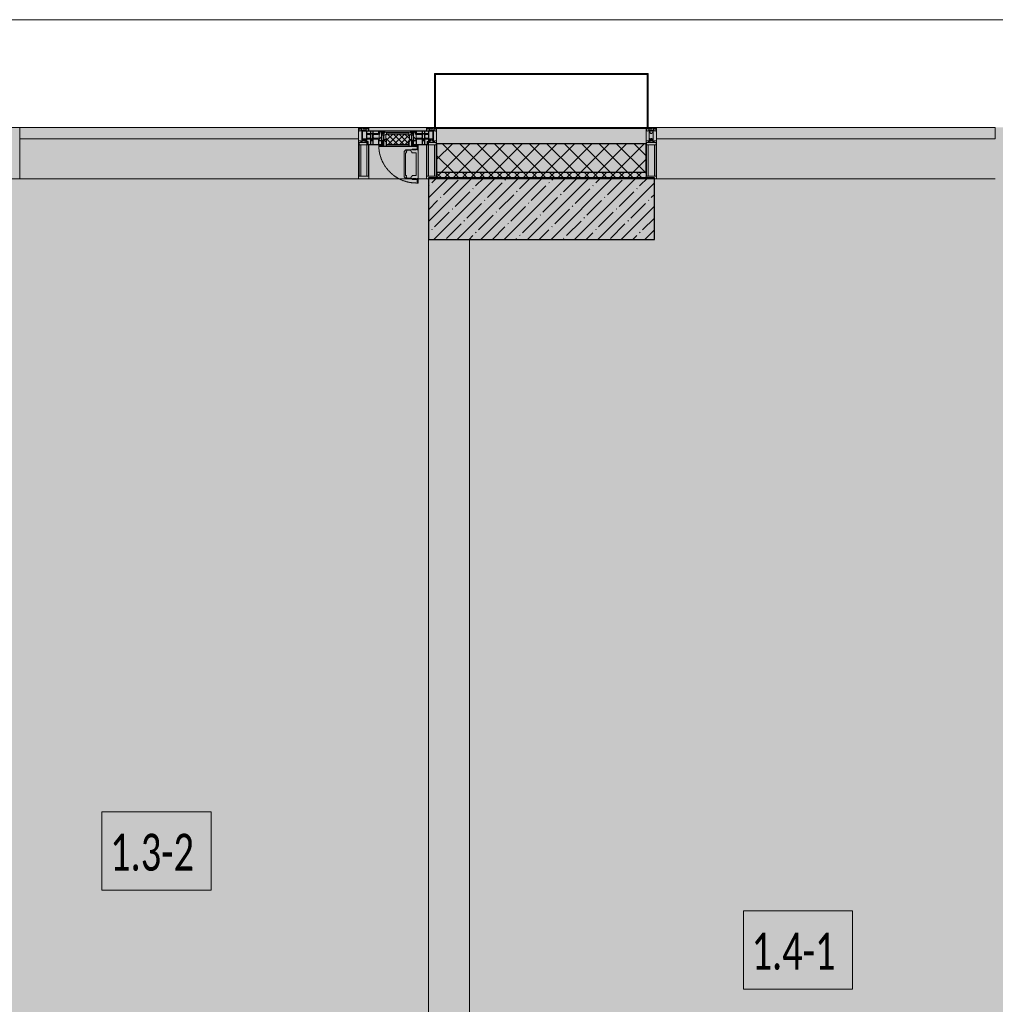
# Model space of a CAD drawing. Header units: millimetres. Extents: x -26897837 to 7466349, y -86687 to 22351.
# Tile 52 of 256: x 36738 to 41488, y -23555 to -18759. Entities that reach past the tile are written whole.
import ezdxf

# ---------------------------------------------------------------- set-up
doc = ezdxf.new("R2010")
doc.units = ezdxf.units.MM
doc.linetypes.add('-D1-02х01', pattern=[3, 2, -1])
for name, color, linetype, lineweight in [('_0', 7, 'Continuous', 13), ('A-010-A_ROOM', 7, 'Continuous', 18), ('A-200-M_WALL', 7, 'Continuous', 5), ('A-200-M_WALL_PAT', 7, 'Continuous', 5), ('A-214-M_CURT_WALL', 7, 'Continuous', 5), ('A-215-M_CURT_PANEL', 7, 'Continuous', 5), ('A-280-M_COLUMN', 7, 'Continuous', 5), ('A-314-M_WINDOW', 7, 'Continuous', 5), ('S-280-M_COLUMN', 7, 'Continuous', 5), ('Z-060-M_DETAIL', 7, 'Continuous', 5), ('Ограждение', 7, 'Continuous', 5), ('Поручни', 7, 'Continuous', 5)]:
    doc.layers.add(name, color=color, linetype=linetype, lineweight=lineweight)
doc.styles.add('Calibri Light_2', font='Calibri light.ttf', dxfattribs={"width": 0.7, "height": 250})

# ---------------------------------------------------------------- blocks, each defined once
blk = doc.blocks.new('System Panel - A_PAN_Glass-3903954-50_AS_Plan_13')
at = {"layer": 'A-215-M_CURT_PANEL'}
for p, q in [((825, 55), (-825, 55)), ((-825, 55), (-825, 0)), ((825, 0), (825, 55)), ((-825, 0), (825, 0))]:
    blk.add_line(p, q, dxfattribs=at)
blk = doc.blocks.new('Rectangular Mullion - R_StandardFrame_50Wx250H-3725449-50_AS_Plan_13')
at = {"layer": 'A-214-M_CURT_WALL'}
blk.add_line((33540, -505), (31890, -505), dxfattribs=at)
blk = doc.blocks.new('Rectangular Mullion - 50Wx250H-2623690-50_AS_Plan_13')
at = {"layer": 'Z-060-M_DETAIL'}
for p, q in [((-25, 65.2), (-25, 250)), ((-25, 250), (0, 250)), ((25, 250), (0, 250)), ((25, 65.2), (25, 250)), ((-23, 237.3), (0, 237.3)), ((-23, 237.3), (-23, 73.6)), ((-14.9, 84), (-14.9, 237.3)), ((23, 237.3), (0, 237.3)), ((14.9, 84), (14.9, 237.3)), ((23, 237.3), (23, 73.6)), ((-14, 65.2), (-25, 65.2)), ((0, 84), (-23, 84)), ((-0.5, 73.6), (-23, 73.6)), ((-14, 71.3), (-14, 65.2)), ((-10, 71.3), (-14, 71.3)), ((-10, 53), (-10, 71.3)), ((-8.7, 53), (-10, 53)), ((-10, 53), (-10, 17)), ((-8.7, 53), (-7, 54.7)), ((-7, 65.2), (-5.9, 67.3)), ((-7, 65.2), (-7, 54.7)), ((-4.1, 67.3), (-5.9, 67.3)), ((-4.1, 67.3), (-2.9, 65.1)), ((-2.9, 65.1), (-2.9, 54.6)), ((-1.3, 53), (-2.9, 54.6)), ((0, 53), (-1.3, 53)), ((0, 84), (23, 84)), ((0, 53), (1.3, 53)), ((0.5, 73.6), (23, 73.6)), ((1.3, 53), (2.9, 54.6)), ((4.1, 67.3), (2.9, 65.1)), ((2.9, 65.1), (2.9, 54.6)), ((4.1, 67.3), (5.9, 67.3)), ((7, 65.2), (5.9, 67.3)), ((7, 65.2), (7, 54.7)), ((8.7, 53), (7, 54.7)), ((8.7, 53), (10, 53)), ((10, 71.3), (14, 71.3)), ((10, 53), (10, 71.3)), ((10, 53), (10, 17)), ((14, 71.3), (14, 65.2)), ((14, 65.2), (25, 65.2)), ((-23.8, 14.6), (-25, 14.2)), ((-25, 0), (-25, 14.2)), ((-22.3, 17), (-23.8, 17)), ((-23.8, 17), (-23.8, 14.6)), ((-22.5, 10.6), (-23.8, 14.6)), ((-22.5, 10.6), (-23.7, 9.9)), ((-23.7, 1.3), (-23.7, 9.9)), ((-23.7, 1.3), (-11.8, 1.3)), ((-23.2, 10.2), (-22.5, 8)), ((-22.5, 8), (-22.5, 4.5)), ((-21.3, 4.5), (-22.5, 4.5)), ((-22.3, 17), (-22.3, 16)), ((-22.3, 16), (-21.3, 16)), ((-19, 17.6), (-21.3, 16)), ((-21.3, 4.5), (-21.3, 6.5)), ((-21.3, 6.5), (-14.2, 6.5)), ((-18.4, 16.6), (-19, 17.6)), ((-7.4, 16.6), (-18.4, 16.6)), ((-14.2, 6.5), (-14.2, 4.5)), ((-13.2, 4.5), (-14.2, 4.5)), ((-13.2, 4.5), (-12.2, 7.2)), ((-12.7, 7.6), (-11.3, 11.4)), ((-12.7, 7.6), (-11.8, 6.9)), ((-12.2, 9), (-12.2, 14.8)), ((-12.2, 14.8), (0, 14.8)), ((-11.8, 1.3), (-11.8, 6.9)), ((-10.5, 11.2), (-11.3, 11.4)), ((-10.5, 1.5), (-10.5, 11.2)), ((-4.8, 1.5), (-10.5, 1.5)), ((-10, 17), (-7.5, 17)), ((-8.5, 23), (-1.5, 30)), ((-8.5, 18.5), (-8.5, 23)), ((-7.5, 18.5), (-8.5, 18.5)), ((-7.5, 17), (-7.5, 18.5)), ((-7.4, 18), (-7.4, 16.6)), ((-2.6, 18), (-7.4, 18)), ((0, 8), (-4.8, 8)), ((-4.8, 1.5), (-4.8, 8)), ((-2.6, 18), (-2.6, 16.8)), ((-2.6, 16.8), (0, 16.8)), ((-1.5, 30), (0, 30)), ((1.5, 30), (0, 30)), ((2.6, 16.8), (0, 16.8)), ((0, 14.8), (0, 16.8)), ((0, 14.8), (0, 16.8)), ((12.2, 14.8), (0, 14.8)), ((0, 0), (0, 8)), ((0, 8), (4.8, 8)), ((0, 0), (0, 8)), ((8.5, 23), (1.5, 30)), ((2.6, 18), (2.6, 16.8)), ((2.6, 18), (7.4, 18)), ((4.8, 1.5), (4.8, 8)), ((4.8, 1.5), (10.5, 1.5)), ((7.4, 18), (7.4, 16.6)), ((7.4, 16.6), (18.4, 16.6)), ((7.5, 18.5), (8.5, 18.5)), ((7.5, 17), (7.5, 18.5)), ((10, 17), (7.5, 17)), ((8.5, 18.5), (8.5, 23)), ((10.5, 11.2), (11.3, 11.4)), ((10.5, 1.5), (10.5, 11.2)), ((12.7, 7.6), (11.3, 11.4)), ((12.7, 7.6), (11.8, 6.9)), ((11.8, 1.3), (11.8, 6.9)), ((23.7, 1.3), (11.8, 1.3)), ((12.2, 9), (12.2, 14.8)), ((13.2, 4.5), (12.2, 7.2)), ((13.2, 4.5), (14.2, 4.5)), ((21.3, 6.5), (14.2, 6.5)), ((14.2, 6.5), (14.2, 4.5)), ((18.4, 16.6), (19, 17.6)), ((19, 17.6), (21.3, 16)), ((22.3, 16), (21.3, 16)), ((21.3, 4.5), (21.3, 6.5)), ((21.3, 4.5), (22.5, 4.5)), ((22.3, 17), (22.3, 16)), ((22.3, 17), (23.8, 17)), ((22.5, 10.6), (23.8, 14.6)), ((22.5, 10.6), (23.7, 9.9)), ((23.2, 10.2), (22.5, 8)), ((22.5, 8), (22.5, 4.5)), ((23.7, 1.3), (23.7, 9.9)), ((23.8, 17), (23.8, 14.6)), ((23.8, 14.6), (25, 14.2)), ((25, 0), (25, 14.2)), ((-25, 0), (0, 0)), ((25, 0), (0, 0))]:
    blk.add_line(p, q, dxfattribs=at)
for centre, start, end in [((-0.5, 73.1), 360, 90), ((0.5, 73.1), 90, 180)]:
    blk.add_arc(centre, 0.5, start, end, dxfattribs=at)
blk = doc.blocks.new('Rectangular Mullion - R_StandardFrame_50Wx250H-3903955-50_AS_Plan_13')
at = {"layer": 'A-214-M_CURT_WALL', "lineweight": 9}
for p, q in [((-50, -250), (-50, 0)), ((-50, 0), (0, 0)), ((0, 0), (0, -250)), ((0, -250), (-50, -250))]:
    blk.add_line(p, q, dxfattribs=at)
blk = doc.blocks.new('A_PAN_Створка - 383мм-V30-50_AS_Plan_13')
at = {"layer": 'A-215-M_CURT_PANEL'}
h = blk.add_hatch(dxfattribs=at)
h.set_pattern_fill('FP_34', color=256, style=0, pattern_type=2)
h.set_pattern_definition([(45, (-2400, -29695.019), (-14.142136, 14.142136), []), (135, (-2400, -29695.019), (-14.142136, -14.142136), [])])
h.paths.add_polyline_path([(-12.5, -82.7), (54.6, -81.8), (54.6, -63.4), (57.2, -60.8), (57.2, -36.4), (54.9, -34.1), (54.5, -31.8), (-54.5, -31.8), (-54.9, -34.1), (-57.2, -36.4), (-57.2, -60.8), (-54.6, -63.4), (-53.6, -82.7)])
at = {"layer": 'A-314-M_WINDOW'}
for p, q in [((-67.9, -17), (-171, -17)), ((-171, -17), (-171, -57)), ((-171, -18.5), (-153.5, -18.5)), ((-153.5, -18.5), (-152, -20)), ((-152, -20), (-152, -73.5)), ((-150.5, -17), (-150.5, -29.4)), ((-132.4, -18.6), (-150.5, -18.6)), ((-150.5, -29.4), (-132.4, -29.4)), ((-150.5, -33.6), (-150.5, -68)), ((-136.3, -33.6), (-150.5, -33.6)), ((-137.2, -31), (-135.8, -35)), ((-132.5, -31), (-137.2, -31)), ((-132.1, -36.8), (-135.8, -35)), ((-132.5, -31.9), (-133.4, -33.7)), ((-133.4, -33.7), (-130.1, -35.3)), ((-132.5, -31.9), (-132.5, -31)), ((-132.4, -29.4), (-132.4, -18.6)), ((-132.1, -49), (-132.1, -36.8)), ((-131, -18.2), (-131, -29.5)), ((-120.8, -18.2), (-131, -18.2)), ((-131, -29.5), (-120.8, -29.5)), ((-131, -30.9), (-131, -33)), ((-120.8, -30.9), (-131, -30.9)), ((-129.4, -34.6), (-131, -33)), ((-130.1, -35.3), (-129.4, -34.6)), ((-130.1, -35.3), (-130.1, -50.4)), ((-122.4, -34.6), (-120.8, -33)), ((-121.7, -35.3), (-122.4, -34.6)), ((-118.4, -33.7), (-121.7, -35.3)), ((-121.7, -35.3), (-121.7, -50.4)), ((-120.8, -18.2), (-120.8, -29.5)), ((-120.8, -30.9), (-120.8, -33)), ((-119.7, -36.8), (-115.9, -35)), ((-119.7, -49), (-119.7, -36.8)), ((-119.3, -18.6), (-92.5, -18.6)), ((-119.3, -29.4), (-119.3, -18.6)), ((-92.5, -29.4), (-119.3, -29.4)), ((-119.3, -31), (-114.6, -31)), ((-119.3, -31.9), (-119.3, -31)), ((-119.3, -31.9), (-118.4, -33.7)), ((-114.6, -31), (-115.9, -35)), ((-94.1, -33.5), (-115.4, -33.5)), ((-89.9, -35.1), (-94.1, -33.5)), ((-92.5, -18.6), (-92.5, -29.4)), ((-90.8, -18.5), (-90.8, -29.4)), ((-87.3, -18.5), (-90.8, -18.5)), ((-90.8, -29.4), (-85.9, -29.4)), ((-89.9, -32.5), (-89.9, -35.1)), ((-85.9, -32.5), (-89.9, -32.5)), ((-89.9, -35.1), (-89.9, -50.9)), ((-87.3, -20.4), (-87.3, -18.5)), ((-87.3, -20.4), (-87.3, -21.9)), ((-84.8, -20.4), (-87.3, -20.4)), ((-87.3, -21.9), (-85.9, -21.9)), ((-85.9, -18.2), (-85.9, -20.4)), ((-75.9, -18.2), (-85.9, -18.2)), ((-85.9, -21.9), (-85.9, -29.4)), ((-85.9, -29.4), (-85.9, -32.5)), ((-85.9, -53.5), (-78, -45.6)), ((-83.4, -20.4), (-84.8, -20.4)), ((-70, -33.8), (-83.4, -20.4)), ((-78, -84), (-78, -23.5)), ((-78, -23.5), (-67.9, -23.5)), ((-78, -36.8), (-70, -36.8)), ((-78, -45.6), (-78, -36.8)), ((-75.9, -21.5), (-75.9, -18.2)), ((-75.9, -21.5), (-75.9, -23.5)), ((-74.9, -21.5), (-75.9, -21.5)), ((-75.9, -23.5), (-73, -23.5)), ((-74.9, -17.9), (-74.9, -21.5)), ((-68.9, -17.9), (-74.9, -17.9)), ((-67.2, -29.3), (-73, -23.5)), ((-61.4, -23.5), (-70, -32.1)), ((-70, -32.1), (-70, -62.5)), ((-70, -36.8), (-70, -33.8)), ((-68.9, -21.5), (-68.9, -17.9)), ((-67.9, -21.5), (-68.9, -21.5)), ((67.9, -17), (-67.9, -17)), ((-61.4, -23.5), (-67.9, -17)), ((-67.9, -17), (-67.9, -23.5)), ((-67.9, -17), (67.9, -17)), ((-67.9, -21.5), (-67.9, -23.5)), ((-67.9, -23.5), (-64.6, -26.8)), ((-67.9, -23.5), (-64.6, -26.8)), ((-64.6, -26.8), (-67.2, -29.3)), ((-64.6, -26.8), (-61.4, -23.5)), ((61.4, -23.5), (-61.4, -23.5)), ((67.9, -17), (61.4, -23.5)), ((70, -32.1), (61.4, -23.5)), ((61.4, -23.5), (64.6, -26.8)), ((67.9, -23.5), (64.6, -26.8)), ((64.6, -26.8), (67.9, -23.5)), ((64.6, -26.8), (67.2, -29.3)), ((67.2, -29.3), (73, -23.5)), ((67.9, -23.5), (67.9, -17)), ((171, -17), (67.9, -17)), ((67.9, -21.5), (67.9, -23.5)), ((67.9, -21.5), (68.9, -21.5)), ((67.9, -23.5), (78, -23.5)), ((68.9, -17.9), (74.9, -17.9)), ((68.9, -21.5), (68.9, -17.9)), ((70, -33.8), (83.4, -20.4)), ((70, -62.5), (70, -32.1)), ((70, -36.8), (70, -33.8)), ((78, -36.8), (70, -36.8)), ((75.9, -23.5), (73, -23.5)), ((74.9, -17.9), (74.9, -21.5)), ((74.9, -21.5), (75.9, -21.5)), ((75.9, -18.2), (85.9, -18.2)), ((75.9, -21.5), (75.9, -18.2)), ((75.9, -21.5), (75.9, -23.5)), ((78, -23.5), (78, -84)), ((78, -45.6), (78, -36.8)), ((85.9, -53.5), (78, -45.6)), ((83.4, -20.4), (84.8, -20.4)), ((84.8, -20.4), (87.3, -20.4)), ((85.9, -18.2), (85.9, -20.4)), ((85.9, -21.9), (85.9, -29.4)), ((87.3, -21.9), (85.9, -21.9)), ((85.9, -29.4), (85.9, -32.5)), ((90.8, -29.4), (85.9, -29.4)), ((85.9, -32.5), (89.9, -32.5)), ((87.3, -18.5), (90.8, -18.5)), ((87.3, -20.4), (87.3, -18.5)), ((87.3, -20.4), (87.3, -21.9)), ((89.9, -32.5), (89.9, -35.1)), ((89.9, -35.1), (94.1, -33.5)), ((89.9, -35.1), (89.9, -50.9)), ((90.8, -18.5), (90.8, -29.4)), ((92.5, -18.6), (92.5, -29.4)), ((119.3, -18.6), (92.5, -18.6)), ((92.5, -29.4), (119.3, -29.4)), ((94.1, -33.5), (115.4, -33.5)), ((114.6, -31), (115.9, -35)), ((119.3, -31), (114.6, -31)), ((119.7, -36.8), (115.9, -35)), ((119.3, -31.9), (118.4, -33.7)), ((118.4, -33.7), (121.7, -35.3)), ((119.3, -29.4), (119.3, -18.6)), ((119.3, -31.9), (119.3, -31)), ((119.7, -49), (119.7, -36.8)), ((120.8, -18.2), (120.8, -29.5)), ((120.8, -18.2), (131, -18.2)), ((131, -29.5), (120.8, -29.5)), ((120.8, -30.9), (120.8, -33)), ((120.8, -30.9), (131, -30.9)), ((122.4, -34.6), (120.8, -33)), ((121.7, -35.3), (122.4, -34.6)), ((121.7, -35.3), (121.7, -50.4)), ((129.4, -34.6), (131, -33)), ((130.1, -35.3), (129.4, -34.6)), ((133.4, -33.7), (130.1, -35.3)), ((130.1, -35.3), (130.1, -50.4)), ((131, -18.2), (131, -29.5)), ((131, -30.9), (131, -33)), ((132.1, -36.8), (135.8, -35)), ((132.1, -49), (132.1, -36.8)), ((132.4, -18.6), (150.5, -18.6)), ((132.4, -29.4), (132.4, -18.6)), ((150.5, -29.4), (132.4, -29.4)), ((132.5, -31), (137.2, -31)), ((132.5, -31.9), (132.5, -31)), ((132.5, -31.9), (133.4, -33.7)), ((137.2, -31), (135.8, -35)), ((136.3, -33.6), (150.5, -33.6)), ((150.5, -17), (150.5, -29.4)), ((150.5, -33.6), (150.5, -68)), ((153.5, -18.5), (152, -20)), ((152, -20), (152, -73.5)), ((171, -18.5), (153.5, -18.5)), ((171, -57), (171, -17)), ((-171, -55.5), (-152, -55.5)), ((-171, -57), (-156, -57)), ((-153, -60), (-153, -73.5)), ((-153, -73.5), (-150, -73.5)), ((-136.4, -52.4), (-150.5, -52.4)), ((-150.5, -56.6), (-132.4, -56.6)), ((-150.5, -68), (-143.5, -68)), ((-150.5, -69.5), (-150.5, -73.5)), ((-145, -69.5), (-150.5, -69.5)), ((-150, -73.5), (-150, -84)), ((-150, -84), (-78, -84)), ((-148.5, -81), (-148.5, -82.5)), ((-143.5, -81), (-148.5, -81)), ((-148.5, -82.5), (-132.4, -82.5)), ((-145, -69.5), (-145, -79.5)), ((-143.5, -68), (-143.5, -81)), ((-137.2, -54.8), (-135.8, -50.8)), ((-132.5, -54.8), (-137.2, -54.8)), ((-132.1, -49), (-135.8, -50.8)), ((-133.4, -52), (-130.1, -50.4)), ((-132.5, -53.8), (-133.4, -52)), ((-132.5, -53.8), (-132.5, -54.8)), ((-132.4, -56.6), (-132.4, -82.5)), ((-129.4, -51.1), (-131, -52.7)), ((-131, -55.1), (-131, -52.7)), ((-120.8, -55.1), (-131, -55.1)), ((-131, -56.5), (-131, -62.6)), ((-131, -56.5), (-120.8, -56.5)), ((-120.8, -62.6), (-131, -62.6)), ((-131, -64.6), (-120.8, -64.6)), ((-131, -82.5), (-131, -64.6)), ((-131, -82.5), (-120.8, -82.5)), ((-130.1, -50.4), (-129.4, -51.1)), ((-121.7, -50.4), (-122.4, -51.1)), ((-122.4, -51.1), (-120.8, -52.7)), ((-118.4, -52), (-121.7, -50.4)), ((-120.8, -55.1), (-120.8, -52.7)), ((-120.8, -56.5), (-120.8, -62.6)), ((-120.8, -82.5), (-120.8, -64.6)), ((-119.7, -49), (-115.9, -50.8)), ((-119.3, -53.8), (-118.4, -52)), ((-119.3, -53.8), (-119.3, -54.8)), ((-119.3, -54.8), (-114.6, -54.8)), ((-119.3, -56.6), (-119.3, -82.5)), ((-92.5, -56.6), (-119.3, -56.6)), ((-119.3, -82.5), (-92.5, -82.5)), ((-114.6, -54.8), (-115.9, -50.8)), ((-94.1, -52.5), (-115.3, -52.5)), ((-89.9, -50.9), (-94.1, -52.5)), ((-92.5, -56.6), (-92.5, -82.5)), ((-73.9, -87.5), (-91.5, -87.5)), ((-91.5, -87.5), (-91.5, -92)), ((-91.5, -92), (91.5, -92)), ((-90.8, -56.6), (-85.9, -56.6)), ((-90.8, -62.7), (-90.8, -56.6)), ((-80.4, -62.7), (-90.8, -62.7)), ((-90.8, -64.6), (-90.8, -82.5)), ((-80.1, -64.6), (-90.8, -64.6)), ((-90.8, -82.5), (-79.5, -82.5)), ((-89.9, -52.2), (-89.9, -50.9)), ((-89.9, -52.2), (-88.6, -53.5)), ((-85.9, -53.5), (-88.6, -53.5)), ((-85.9, -56.6), (-85.9, -53.5)), ((-78, -84), (-85, -84)), ((-85, -84), (-85, -87.5)), ((-85, -87.5), (-78, -87.5)), ((-80.4, -61.1), (-80.4, -62.7)), ((-78, -61.1), (-80.4, -61.1)), ((-80.1, -66.1), (-80.1, -64.6)), ((-78, -66.1), (-80.1, -66.1)), ((-79.5, -80.6), (-78, -80.6)), ((-79.5, -82.5), (-79.5, -80.6)), ((-78, -66.1), (-78, -61.1)), ((-78, -87.5), (-78, -84)), ((-78, -84), (-73.9, -84)), ((-70, -62.5), (-73.9, -62.5)), ((-73.9, -62.5), (-73.9, -87.5)), ((73.9, -62.5), (70, -62.5)), ((73.9, -87.5), (73.9, -62.5)), ((73.9, -84), (78, -84)), ((91.5, -87.5), (73.9, -87.5)), ((78, -61.1), (80.4, -61.1)), ((78, -66.1), (78, -61.1)), ((78, -66.1), (80.1, -66.1)), ((79.5, -80.6), (78, -80.6)), ((78, -87.5), (78, -84)), ((78, -84), (85, -84)), ((78, -84), (150, -84)), ((85, -87.5), (78, -87.5)), ((79.5, -82.5), (79.5, -80.6)), ((90.8, -82.5), (79.5, -82.5)), ((80.1, -64.6), (90.8, -64.6)), ((80.1, -66.1), (80.1, -64.6)), ((80.4, -61.1), (80.4, -62.7)), ((80.4, -62.7), (90.8, -62.7)), ((85, -84), (85, -87.5)), ((85.9, -53.5), (88.6, -53.5)), ((85.9, -56.6), (85.9, -53.5)), ((90.8, -56.6), (85.9, -56.6)), ((89.9, -52.2), (88.6, -53.5)), ((89.9, -50.9), (94.1, -52.5)), ((89.9, -52.2), (89.9, -50.9)), ((90.8, -62.7), (90.8, -56.6)), ((90.8, -64.6), (90.8, -82.5)), ((91.5, -92), (91.5, -87.5)), ((92.5, -56.6), (119.3, -56.6)), ((92.5, -56.6), (92.5, -82.5)), ((119.3, -82.5), (92.5, -82.5)), ((94.1, -52.5), (115.3, -52.5)), ((114.6, -54.8), (115.9, -50.8)), ((119.3, -54.8), (114.6, -54.8)), ((119.7, -49), (115.9, -50.8)), ((118.4, -52), (121.7, -50.4)), ((119.3, -53.8), (118.4, -52)), ((119.3, -53.8), (119.3, -54.8)), ((119.3, -56.6), (119.3, -82.5)), ((122.4, -51.1), (120.8, -52.7)), ((120.8, -55.1), (120.8, -52.7)), ((120.8, -55.1), (131, -55.1)), ((120.8, -56.5), (120.8, -62.6)), ((131, -56.5), (120.8, -56.5)), ((120.8, -62.6), (131, -62.6)), ((120.8, -82.5), (120.8, -64.6)), ((131, -64.6), (120.8, -64.6)), ((131, -82.5), (120.8, -82.5)), ((121.7, -50.4), (122.4, -51.1)), ((130.1, -50.4), (129.4, -51.1)), ((129.4, -51.1), (131, -52.7)), ((133.4, -52), (130.1, -50.4)), ((131, -55.1), (131, -52.7)), ((131, -56.5), (131, -62.6)), ((131, -82.5), (131, -64.6)), ((132.1, -49), (135.8, -50.8)), ((150.5, -56.6), (132.4, -56.6)), ((132.4, -56.6), (132.4, -82.5)), ((148.5, -82.5), (132.4, -82.5)), ((132.5, -53.8), (133.4, -52)), ((132.5, -53.8), (132.5, -54.8)), ((132.5, -54.8), (137.2, -54.8)), ((137.2, -54.8), (135.8, -50.8)), ((136.4, -52.4), (150.5, -52.4)), ((143.5, -68), (143.5, -81)), ((150.5, -68), (143.5, -68)), ((143.5, -81), (148.5, -81)), ((145, -69.5), (150.5, -69.5)), ((145, -69.5), (145, -79.5)), ((148.5, -81), (148.5, -82.5)), ((150, -84), (150, -73.5)), ((150, -73.5), (153, -73.5)), ((150.5, -69.5), (150.5, -73.5)), ((171, -55.5), (152, -55.5)), ((153, -73.5), (153, -60)), ((156, -57), (171, -57))]:
    blk.add_line(p, q, dxfattribs=at)
for centre, start, end in [((-156, -60), 0, 90), ((156, -60), 90, 180)]:
    blk.add_arc(centre, 3, start, end, dxfattribs=at)
at = {"layer": 'A-314-M_WINDOW', "linetype": '-D1-02х01'}
blk.add_arc((91.4, -87.5), 183, 181.4091, 271.1445, dxfattribs=at)
at = {"layer": 'Z-060-M_DETAIL'}
for p, q in [((-70, -32.1), (-61.4, -23.5)), ((-70, -62.5), (-70, -32.1)), ((-67.8, -38.3), (-65.7, -37.4)), ((-67.8, -55.7), (-67.8, -38.3)), ((-65.7, -37.4), (-60.8, -34.7)), ((61.4, -23.5), (-61.4, -23.5)), ((-60.8, -34.7), (-57.3, -35.9)), ((-55.2, -33.8), (-57.3, -35.9)), ((-54.9, -34.1), (-57.2, -36.4)), ((-57.2, -36.4), (-57.2, -60.8)), ((-55.2, -33.8), (-54.8, -31.5)), ((-54.9, -25.8), (-53.9, -24.8)), ((-54.9, -29.5), (-54.9, -25.8)), ((-53.9, -30.5), (-54.9, -29.5)), ((-54.5, -31.8), (-54.9, -34.1)), ((0, -31.5), (-54.8, -31.5)), ((54.5, -31.8), (-54.5, -31.8)), ((-53.9, -24.8), (53.9, -24.8)), ((53.9, -30.5), (-53.9, -30.5)), ((0, -31.5), (54.8, -31.5)), ((54.9, -25.8), (53.9, -24.8)), ((53.9, -30.5), (54.9, -29.5)), ((54.9, -34.1), (54.5, -31.8)), ((55.2, -33.8), (54.8, -31.5)), ((54.9, -29.5), (54.9, -25.8)), ((57.2, -36.4), (54.9, -34.1)), ((55.2, -33.8), (57.3, -35.9)), ((57.2, -60.8), (57.2, -36.4)), ((60.8, -34.7), (57.3, -35.9)), ((65.7, -37.4), (60.8, -34.7)), ((70, -32.1), (61.4, -23.5)), ((67.8, -38.3), (65.7, -37.4)), ((67.8, -55.7), (67.8, -38.3)), ((70, -62.5), (70, -32.1)), ((-91.5, -87.5), (-73.9, -87.5)), ((-91.5, -92), (-91.5, -87.5)), ((-91.5, -92), (91.5, -92)), ((-83.4, -90.3), (-83.4, -87.5)), ((-83.4, -90.3), (-69.4, -90.3)), ((-73.9, -62.5), (-70, -62.5)), ((-73.9, -87.5), (-73.9, -62.5)), ((-69.4, -66.5), (-73.9, -66.5)), ((-73.9, -81.5), (-69.4, -81.5)), ((-69.4, -85.5), (-73.9, -85.5)), ((-69.4, -81.5), (-69.4, -66.5)), ((-69.4, -90.3), (-69.4, -85.5)), ((-61.7, -62.5), (-67.9, -62.5)), ((-67.9, -62.5), (-67.9, -89.3)), ((-67.9, -89.3), (-66.9, -90.3)), ((-66, -56.5), (-67.8, -55.7)), ((-66.9, -90.3), (-57.4, -90.3)), ((-66, -56.5), (-62, -59.1)), ((-62, -59.1), (-60.7, -61)), ((-61.7, -64.9), (-61.7, -62.5)), ((-60.1, -67.7), (-61.7, -64.9)), ((-60.7, -61), (-57.4, -61)), ((-56.4, -67.7), (-60.1, -67.7)), ((-57.4, -61), (-54.9, -63.5)), ((-57.4, -90.3), (-56.4, -89.4)), ((-57.2, -60.8), (-54.6, -63.4)), ((-56.4, -89.4), (-56.4, -67.7)), ((-54.9, -63.5), (-54.9, -81.9)), ((-54.9, -81.9), (-53.8, -83)), ((-54.9, -85.6), (-53.9, -84.6)), ((-54.9, -89.3), (-54.9, -85.6)), ((-53.9, -90.3), (-54.9, -89.3)), ((-54.6, -63.4), (-54.6, -81.8)), ((-54.6, -81.8), (-53.6, -82.7)), ((-53.9, -84.6), (53.9, -84.6)), ((53.9, -90.3), (-53.9, -90.3)), ((53.8, -83), (-53.8, -83)), ((-53.6, -82.7), (53.6, -82.7)), ((53.6, -82.7), (54.6, -81.8)), ((54.9, -81.9), (53.8, -83)), ((54.9, -85.6), (53.9, -84.6)), ((53.9, -90.3), (54.9, -89.3)), ((54.6, -63.4), (57.2, -60.8)), ((54.6, -81.8), (54.6, -63.4)), ((57.4, -61), (54.9, -63.5)), ((54.9, -63.5), (54.9, -81.9)), ((54.9, -89.3), (54.9, -85.6)), ((56.4, -67.7), (60.1, -67.7)), ((56.4, -89.4), (56.4, -67.7)), ((57.4, -90.3), (56.4, -89.4)), ((60.7, -61), (57.4, -61)), ((66.9, -90.3), (57.4, -90.3)), ((60.1, -67.7), (61.7, -64.9)), ((62, -59.1), (60.7, -61)), ((61.7, -62.5), (67.9, -62.5)), ((61.7, -64.9), (61.7, -62.5)), ((66, -56.5), (62, -59.1)), ((66, -56.5), (67.8, -55.7)), ((67.9, -89.3), (66.9, -90.3)), ((67.9, -62.5), (67.9, -89.3)), ((69.4, -66.5), (73.9, -66.5)), ((69.4, -81.5), (69.4, -66.5)), ((73.9, -81.5), (69.4, -81.5)), ((69.4, -85.5), (73.9, -85.5)), ((69.4, -90.3), (69.4, -85.5)), ((83.4, -90.3), (69.4, -90.3)), ((73.9, -62.5), (70, -62.5)), ((73.9, -87.5), (73.9, -62.5)), ((91.5, -87.5), (73.9, -87.5)), ((83.4, -90.3), (83.4, -87.5)), ((91.5, -92), (91.5, -87.5))]:
    blk.add_line(p, q, dxfattribs=at)
at = {"layer": 'Z-060-M_DETAIL', "color": 9, "true_color": 0xc8c8c8}
for p, q in [((95.1, -87.5), (95.1, -105.1)), ((99.6, -87.5), (95.1, -87.5)), ((97.9, -95.6), (95.1, -95.6)), ((97.9, -95.6), (97.9, -109.6)), ((99.6, -270.5), (99.6, -87.5)), ((39.7, -109), (31.1, -117.6)), ((31.1, -117.6), (31.1, -240.4)), ((41.4, -123.8), (39.1, -124.2)), ((39.1, -179), (39.1, -124.2)), ((70.1, -109), (39.7, -109)), ((41.4, -123.8), (43.5, -121.7)), ((45, -113.3), (42.3, -118.2)), ((42.3, -118.2), (43.5, -121.7)), ((45.9, -111.2), (45, -113.3)), ((63.3, -111.2), (45.9, -111.2)), ((64.1, -113), (63.3, -111.2)), ((64.1, -113), (66.7, -117)), ((66.7, -117), (68.6, -118.3)), ((68.6, -118.3), (68.6, -121.6)), ((68.6, -121.6), (71.1, -124.1)), ((70.1, -105.1), (70.1, -109)), ((95.1, -105.1), (70.1, -105.1)), ((71.1, -124.1), (89.5, -124.1)), ((74.1, -109.6), (74.1, -105.1)), ((89.1, -109.6), (74.1, -109.6)), ((89.1, -105.1), (89.1, -109.6)), ((89.5, -124.1), (90.6, -125.2)), ((90.6, -125.2), (90.6, -232.8)), ((93.1, -109.6), (93.1, -105.1)), ((97.9, -109.6), (93.1, -109.6)), ((39.1, -179), (39.1, -233.8)), ((41.4, -234.2), (39.1, -233.8)), ((41.4, -234.2), (43.5, -236.3)), ((42.3, -239.8), (43.5, -236.3)), ((45, -244.7), (42.3, -239.8)), ((66.7, -241), (68.6, -239.7)), ((68.6, -236.4), (71.1, -233.9)), ((68.6, -239.7), (68.6, -236.4)), ((71.1, -233.9), (89.5, -233.9)), ((89.5, -233.9), (90.6, -232.8)), ((39.7, -249), (31.1, -240.4)), ((70.1, -249), (39.7, -249)), ((45.9, -246.8), (45, -244.7)), ((63.3, -246.8), (45.9, -246.8)), ((64.1, -245), (63.3, -246.8)), ((64.1, -245), (66.7, -241)), ((70.1, -252.9), (70.1, -249)), ((95.1, -252.9), (70.1, -252.9)), ((74.1, -248.4), (74.1, -252.9)), ((89.1, -248.4), (74.1, -248.4)), ((89.1, -252.9), (89.1, -248.4)), ((93.1, -248.4), (93.1, -252.9)), ((97.9, -248.4), (93.1, -248.4)), ((95.1, -270.5), (95.1, -252.9)), ((97.9, -262.4), (95.1, -262.4)), ((99.6, -270.5), (95.1, -270.5)), ((97.9, -262.4), (97.9, -248.4))]:
    blk.add_line(p, q, dxfattribs=at)
blk = doc.blocks.new('Rectangular Mullion - R_StandardFrame_50Wx250H-V3-50_AS_Plan_13')
at = {"layer": 'A-214-M_CURT_WALL'}
for p, q in [((37450, 15934.9), (37450, 16145)), ((37700, 15865), (37700, 16145)), ((37450, 15865), (37450, 15905.4))]:
    blk.add_line(p, q, dxfattribs=at)
blk = doc.blocks.new('Rectangular Mullion - 50Wx250H-V1-50_AS_Plan_13')
at = {"layer": 'Z-060-M_DETAIL'}
for p, q in [((-25, 84), (-25, 250)), ((-25, 250), (0, 250)), ((25, 250), (0, 250)), ((25, 65.2), (25, 250)), ((-23, 237.3), (0, 237.3)), ((-23, 237.3), (-23, 84)), ((-14.9, 84), (-14.9, 237.3)), ((23, 237.3), (0, 237.3)), ((14.9, 84), (14.9, 237.3)), ((23, 237.3), (23, 73.6)), ((0, 84), (-15, 84)), ((-0.5, 73.6), (-15, 73.6)), ((-10, 71.3), (-12, 71.3)), ((-10, 57.4), (-10, 71.3)), ((-7, 65.2), (-5.9, 67.3)), ((-7, 65.2), (-7, 57)), ((-4.1, 67.3), (-5.9, 67.3)), ((-4.1, 67.3), (-2.9, 65.1)), ((-2.9, 65.1), (-2.9, 57)), ((0, 84), (23, 84)), ((0.5, 73.6), (23, 73.6)), ((4.1, 67.3), (2.9, 65.1)), ((2.9, 65.1), (2.9, 57)), ((4.1, 67.3), (5.9, 67.3)), ((7, 65.2), (5.9, 67.3)), ((7, 65.2), (7, 54.7)), ((8.7, 53), (7, 54.7)), ((8.7, 53), (10, 53)), ((10, 71.3), (14, 71.3)), ((10, 53), (10, 71.3)), ((10, 53), (10, 17)), ((14, 71.3), (14, 65.2)), ((14, 65.2), (25, 65.2)), ((-23.8, 14.6), (-25, 14.2)), ((-25, 0), (-25, 14.2)), ((-23.8, 17), (-23.8, 14.6)), ((-22.5, 10.6), (-23.8, 14.6)), ((-22.5, 10.6), (-23.7, 9.9)), ((-23.7, 1.3), (-23.7, 9.9)), ((-23.7, 1.3), (-11.8, 1.3)), ((-23.2, 10.2), (-22.5, 8)), ((-22.5, 8), (-22.5, 4.5)), ((-21.3, 4.5), (-22.5, 4.5)), ((-22.3, 17), (-22.3, 16)), ((-22.3, 16), (-21.3, 16)), ((-19.9, 17), (-21.3, 16)), ((-21.3, 4.5), (-21.3, 6.5)), ((-21.3, 6.5), (-14.2, 6.5)), ((-7.4, 16.6), (-18.4, 16.6)), ((-14.2, 6.5), (-14.2, 4.5)), ((-13.2, 4.5), (-14.2, 4.5)), ((-13.2, 4.5), (-12.2, 7.2)), ((-12.7, 7.6), (-11.3, 11.4)), ((-12.7, 7.6), (-11.8, 6.9)), ((-12.2, 9), (-12.2, 14.8)), ((-12.2, 14.8), (0, 14.8)), ((-11.8, 1.3), (-11.8, 6.9)), ((-10.5, 11.2), (-11.3, 11.4)), ((-10.5, 1.5), (-10.5, 11.2)), ((-4.8, 1.5), (-10.5, 1.5)), ((0, 8), (-4.8, 8)), ((-4.8, 1.5), (-4.8, 8)), ((-2.6, 16.8), (0, 16.8)), ((2.6, 16.8), (0, 16.8)), ((0, 14.8), (0, 16.8)), ((0, 14.8), (0, 16.8)), ((12.2, 14.8), (0, 14.8)), ((0, 0), (0, 8)), ((0, 8), (4.8, 8)), ((0, 0), (0, 8)), ((4.8, 1.5), (4.8, 8)), ((4.8, 1.5), (10.5, 1.5)), ((8.5, 23), (6, 25.5)), ((6, 18), (7.4, 18)), ((7.4, 18), (7.4, 16.6)), ((7.4, 16.6), (18.4, 16.6)), ((7.5, 18.5), (8.5, 18.5)), ((7.5, 17), (7.5, 18.5)), ((10, 17), (7.5, 17)), ((8.5, 18.5), (8.5, 23)), ((10.5, 11.2), (11.3, 11.4)), ((10.5, 1.5), (10.5, 11.2)), ((12.7, 7.6), (11.3, 11.4)), ((12.7, 7.6), (11.8, 6.9)), ((11.8, 1.3), (11.8, 6.9)), ((23.7, 1.3), (11.8, 1.3)), ((12.2, 9), (12.2, 14.8)), ((13.2, 4.5), (12.2, 7.2)), ((13.2, 4.5), (14.2, 4.5)), ((21.3, 6.5), (14.2, 6.5)), ((14.2, 6.5), (14.2, 4.5)), ((18.4, 16.6), (19, 17.6)), ((19, 17.6), (21.3, 16)), ((22.3, 16), (21.3, 16)), ((21.3, 4.5), (21.3, 6.5)), ((21.3, 4.5), (22.5, 4.5)), ((22.3, 17), (22.3, 16)), ((22.3, 17), (23.8, 17)), ((22.5, 10.6), (23.8, 14.6)), ((22.5, 10.6), (23.7, 9.9)), ((23.2, 10.2), (22.5, 8)), ((22.5, 8), (22.5, 4.5)), ((23.7, 1.3), (23.7, 9.9)), ((23.8, 17), (23.8, 14.6)), ((23.8, 14.6), (25, 14.2)), ((25, 0), (25, 14.2)), ((-25, 0), (0, 0)), ((25, 0), (0, 0))]:
    blk.add_line(p, q, dxfattribs=at)
for centre, start, end in [((-0.5, 73.1), 360, 90), ((0.5, 73.1), 90, 180)]:
    blk.add_arc(centre, 0.5, start, end, dxfattribs=at)
blk = doc.blocks.new('Rectangular Mullion - R_StandardFrame_50Wx250H-3902728-50_AS_Plan_13')
at = {"layer": 'A-214-M_CURT_WALL', "lineweight": 9}
for p, q in [((-25, -17), (-25, 0)), ((-25, 0), (25, 0)), ((25, 0), (25, -250)), ((-25, -250), (-25, -84)), ((25, -250), (-25, -250))]:
    blk.add_line(p, q, dxfattribs=at)
blk = doc.blocks.new('Rectangular Mullion - 50Wx250H-V26-50_AS_Plan_13')
at = {"layer": 'Z-060-M_DETAIL'}
for p, q in [((-25, 65.2), (-25, 250)), ((-25, 250), (0, 250)), ((25, 250), (0, 250)), ((25, 84), (25, 250)), ((-23, 237.3), (0, 237.3)), ((-23, 237.3), (-23, 73.6)), ((-14.9, 84), (-14.9, 237.3)), ((23, 237.3), (0, 237.3)), ((14.9, 84), (14.9, 237.3)), ((23, 237.3), (23, 84)), ((-14, 65.2), (-25, 65.2)), ((0, 84), (-23, 84)), ((-0.5, 73.6), (-23, 73.6)), ((-14, 71.3), (-14, 65.2)), ((-10, 71.3), (-14, 71.3)), ((-10, 53), (-10, 71.3)), ((-8.7, 53), (-10, 53)), ((-10, 53), (-10, 17)), ((-8.7, 53), (-7, 54.7)), ((-7, 65.2), (-5.9, 67.3)), ((-7, 65.2), (-7, 54.7)), ((-4.1, 67.3), (-5.9, 67.3)), ((-4.1, 67.3), (-2.9, 65.1)), ((-2.9, 65.1), (-2.9, 57)), ((0, 84), (15, 84)), ((0.5, 73.6), (15, 73.6)), ((4.1, 67.3), (2.9, 65.1)), ((2.9, 65.1), (2.9, 57)), ((4.1, 67.3), (5.9, 67.3)), ((7, 65.2), (5.9, 67.3)), ((7, 65.2), (7, 57)), ((10, 71.3), (12, 71.3)), ((10, 57.4), (10, 71.3)), ((-23.8, 14.6), (-25, 14.2)), ((-25, 0), (-25, 14.2)), ((-22.3, 17), (-23.8, 17)), ((-23.8, 17), (-23.8, 14.6)), ((-22.5, 10.6), (-23.8, 14.6)), ((-22.5, 10.6), (-23.7, 9.9)), ((-23.7, 1.3), (-23.7, 9.9)), ((-23.7, 1.3), (-11.8, 1.3)), ((-23.2, 10.2), (-22.5, 8)), ((-22.5, 8), (-22.5, 4.5)), ((-21.3, 4.5), (-22.5, 4.5)), ((-22.3, 17), (-22.3, 16)), ((-22.3, 16), (-21.3, 16)), ((-19, 17.6), (-21.3, 16)), ((-21.3, 4.5), (-21.3, 6.5)), ((-21.3, 6.5), (-14.2, 6.5)), ((-18.4, 16.6), (-19, 17.6)), ((-7.4, 16.6), (-18.4, 16.6)), ((-14.2, 6.5), (-14.2, 4.5)), ((-13.2, 4.5), (-14.2, 4.5)), ((-13.2, 4.5), (-12.2, 7.2)), ((-12.7, 7.6), (-11.3, 11.4)), ((-12.7, 7.6), (-11.8, 6.9)), ((-12.2, 9), (-12.2, 14.8)), ((-12.2, 14.8), (0, 14.8)), ((-11.8, 1.3), (-11.8, 6.9)), ((-10.5, 11.2), (-11.3, 11.4)), ((-10.5, 1.5), (-10.5, 11.2)), ((-4.8, 1.5), (-10.5, 1.5)), ((-10, 17), (-7.5, 17)), ((-8.5, 23), (-6, 25.5)), ((-8.5, 18.5), (-8.5, 23)), ((-7.5, 18.5), (-8.5, 18.5)), ((-7.5, 17), (-7.5, 18.5)), ((-7.4, 18), (-7.4, 16.6)), ((-6, 18), (-7.4, 18)), ((0, 8), (-4.8, 8)), ((-4.8, 1.5), (-4.8, 8)), ((-2.6, 16.8), (0, 16.8)), ((2.6, 16.8), (0, 16.8)), ((0, 14.8), (0, 16.8)), ((0, 14.8), (0, 16.8)), ((12.2, 14.8), (0, 14.8)), ((0, 0), (0, 8)), ((0, 8), (4.8, 8)), ((0, 0), (0, 8)), ((4.8, 1.5), (4.8, 8)), ((4.8, 1.5), (10.5, 1.5)), ((7.4, 16.6), (18.4, 16.6)), ((10.5, 11.2), (11.3, 11.4)), ((10.5, 1.5), (10.5, 11.2)), ((12.7, 7.6), (11.3, 11.4)), ((12.7, 7.6), (11.8, 6.9)), ((11.8, 1.3), (11.8, 6.9)), ((23.7, 1.3), (11.8, 1.3)), ((12.2, 9), (12.2, 14.8)), ((13.2, 4.5), (12.2, 7.2)), ((13.2, 4.5), (14.2, 4.5)), ((21.3, 6.5), (14.2, 6.5)), ((14.2, 6.5), (14.2, 4.5)), ((19.9, 17), (21.3, 16)), ((22.3, 16), (21.3, 16)), ((21.3, 4.5), (21.3, 6.5)), ((21.3, 4.5), (22.5, 4.5)), ((22.3, 17), (22.3, 16)), ((22.5, 10.6), (23.8, 14.6)), ((22.5, 10.6), (23.7, 9.9)), ((23.2, 10.2), (22.5, 8)), ((22.5, 8), (22.5, 4.5)), ((23.7, 1.3), (23.7, 9.9)), ((23.8, 17), (23.8, 14.6)), ((23.8, 14.6), (25, 14.2)), ((25, 0), (25, 14.2)), ((-25, 0), (0, 0)), ((25, 0), (0, 0))]:
    blk.add_line(p, q, dxfattribs=at)
for centre, start, end in [((-0.5, 73.1), 360, 90), ((0.5, 73.1), 90, 180)]:
    blk.add_arc(centre, 0.5, start, end, dxfattribs=at)
blk = doc.blocks.new('Rectangular Mullion - R_StandardFrame_50Wx250H-3903951-50_AS_Plan_13')
at = {"layer": 'A-214-M_CURT_WALL', "lineweight": 9}
for p, q in [((0, 0), (-50, 0)), ((-50, 0), (-50, -17)), ((0, -250), (0, 0)), ((-50, -84), (-50, -250)), ((-50, -250), (0, -250))]:
    blk.add_line(p, q, dxfattribs=at)
blk = doc.blocks.new('Ограждение - Ограждение-5498633-50_AS_Plan_13')
at = {"layer": 'Поручни'}
blk.add_line((1285, 30145), (-48326.5, 30145), dxfattribs=at)
blk = doc.blocks.new('RST_AR_KMN_R22_B1_FCD_rvt-1-50_AS_Plan_13')
at = {"layer": 'A-200-M_WALL_PAT'}
h = blk.add_hatch(dxfattribs=at)
h.set_pattern_fill('FP_4', color=256, style=0, pattern_type=2)
h.set_pattern_definition([(45, (0, 0), (-42.42641, 42.42641), []), (135, (0, 0), (-42.42641, -42.42641), [])])
h.paths.add_polyline_path([(3610, 29475), (3610, 29615), (2590, 29615), (2590, 29475), (3109.4, 29475)])
h = blk.add_hatch(dxfattribs=at)
h.set_pattern_fill('FP_3', color=256, style=0, pattern_type=2)
h.set_pattern_definition([(45, (0, 0), (-21.213203, 21.213203), []), (135, (0, 0), (-21.213203, -21.213203), [])])
h.paths.add_polyline_path([(2590, 29445), (3610, 29445), (3610, 29475), (2590, 29475)])
at = {"layer": 'A-200-M_WALL'}
for p, q in [((3610, 29695), (2590, 29695)), ((2590, 29695), (2590, 29690)), ((2590, 29690), (2590, 29615)), ((3610, 29690), (2590, 29690)), ((3610, 29690), (3610, 29695)), ((3610, 29615), (3610, 29690)), ((2590, 29475), (2590, 29445)), ((3610, 29445), (3610, 29475)), ((2590, 29445), (3610, 29445))]:
    blk.add_line(p, q, dxfattribs=at)
at = {"layer": 'A-200-M_WALL', "lineweight": 25}
for p, q in [((2590, 29615), (2590, 29475)), ((3610, 29615), (2590, 29615)), ((3610, 29475), (3610, 29615)), ((3610, 29475), (2590, 29475))]:
    blk.add_line(p, q, dxfattribs=at)
at = {"layer": 'A-280-M_COLUMN', "lineweight": 18}
for p, q in [((3620, 29957.8), (2580, 29957.8)), ((2580, 29957.8), (2580, 29952.8)), ((2585, 29952.8), (2580, 29952.8)), ((2580, 29952.8), (2580, 29695)), ((2580, 29952.8), (3620, 29952.8)), ((2585, 29695), (2585, 29952.8)), ((3620, 29952.8), (3615, 29952.8)), ((3615, 29952.8), (3615, 29695)), ((3620, 29952.8), (3620, 29957.8)), ((3620, 29695), (3620, 29952.8)), ((2580, 29695), (2585, 29695)), ((3615, 29695), (3620, 29695))]:
    blk.add_line(p, q, dxfattribs=at)
at = {"layer": 'A-214-M_CURT_WALL', "lineweight": 5, "extrusion": (0, 0, -1)}
for name, p in [('Rectangular Mullion - R_StandardFrame_50Wx250H-3903955-50_AS_Plan_13', (-510, 29695)), ('Rectangular Mullion - R_StandardFrame_50Wx250H-3902728-50_AS_Plan_13', (-2235, 29695)), ('Rectangular Mullion - R_StandardFrame_50Wx250H-3903955-50_AS_Plan_13', (-3610, 29695))]:
    blk.add_blockref(name, p, dxfattribs=at)
at = {"layer": 'A-214-M_CURT_WALL', "lineweight": 5}
for name, p, rotation in [('Rectangular Mullion - 50Wx250H-V1-50_AS_Plan_13', (2235, 29695), 180), ('Rectangular Mullion - R_StandardFrame_50Wx250H-V3-50_AS_Plan_13', (18405, -8005), 89.99999999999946), ('Rectangular Mullion - 50Wx250H-V26-50_AS_Plan_13', (2565, 29695), 180), ('Rectangular Mullion - 50Wx250H-2623690-50_AS_Plan_13', (3635, 29695), 180), ('Rectangular Mullion - R_StandardFrame_50Wx250H-3725449-50_AS_Plan_13', (34100, 28940), 180), ('Rectangular Mullion - R_StandardFrame_50Wx250H-3725449-50_AS_Plan_13', (37200, 28940), 180)]:
    blk.add_blockref(name, p, dxfattribs=dict(at, rotation=rotation))
blk.add_blockref('Rectangular Mullion - R_StandardFrame_50Wx250H-3903951-50_AS_Plan_13', (2590, 29695), dxfattribs=at)
at = {"layer": 'A-215-M_CURT_PANEL', "lineweight": 5, "rotation": 180}
for p in [(1385, 29695), (4485, 29695)]:
    blk.add_blockref('System Panel - A_PAN_Glass-3903954-50_AS_Plan_13', p, dxfattribs=at)
at = {"layer": 'A-215-M_CURT_PANEL', "lineweight": 5}
blk.add_blockref('A_PAN_Створка - 383мм-V30-50_AS_Plan_13', (2400, 29695), dxfattribs=at)
at = {"layer": 'Ограждение', "lineweight": 5}
blk.add_blockref('Ограждение - Ограждение-5498633-50_AS_Plan_13', (36940, 75), dxfattribs=at)

msp = doc.modelspace()

# ---------------------------------------------------------------- hatches: boundary and pattern name
at = {"layer": '_0', "transparency": 33554534}
h = msp.add_hatch(color=252, dxfattribs=at)
h.dxf.hatch_style = 1
h.paths.add_polyline_path([(17837.9, -49734.4), (25204.6, -19284.4), (73878, -19284.4), (73878, -49734.4)])
h.paths.add_polyline_path([(28728, -40979.4), (28728, -37429.4), (30528, -37429.4), (30528, -30029.4), (28477.6, -30029.4), (28478, -28029.4), (29978, -28029.4), (29978, -27479.4), (32178, -27479.4), (32178, -28029.4), (44478, -28029.4), (44478, -27979.4), (45303, -27979.4), (45303, -27379.4), (47528, -27379.4), (47528, -27979.4), (53578, -27979.4), (53578, -27379.4), (55478, -27379.4), (55478, -27979.4), (64478, -27979.4), (64478, -26229.4), (67788, -26229.4), (67788, -28219.4), (66578, -28219.4), (66578, -30029.4), (62978, -30029.4), (62078, -30029.4), (58628, -30029.4), (58628, -38979.4), (61728, -38979.4), (62978, -38979.4), (66878, -38979.4), (66878, -41429.4), (64488, -41429.4), (64488, -41029.4), (59923, -41029.4), (59923, -41629.4), (57898, -41629.4), (57898, -41029.4), (47038, -41029.4), (47038, -41629.4), (44138, -41629.4), (44138, -40979.4)], flags=16)
at = {"layer": 'A-200-M_WALL_PAT'}
h = msp.add_hatch(dxfattribs=at)
h.set_pattern_fill('FP_50', color=256, style=0, pattern_type=2)
h.set_pattern_definition([(45, (36177.98, -48979.44), (-75.43415, 75.43415), [106.68, -17.78, 3.556, -17.78]), (45, (36177.98, -48904.05), (-75.43415, 75.43415), []), (50, (36177.98, -48979.44), (127.5292, -11.15758), [13.335, -146.685]), (355, (36177.98, -48979.44), (-24.66966, 133.74), [10.668, -117.348]), (100.451, (36188.6, -48980.37), (102.85973, 122.5818), [11.333, -124.663]), (46.184, (36177.98, -48943.88), (189.75516, -29.4304), [20.002, -220.027]), (96.636, (36193.79, -48946.33), (166.1822, 173.1996), [17, -186.995]), (351.184, (36177.98, -48943.88), (166.1839, 173.1976), [16.002, -176.022]), (21, (36195.76, -48952.77), (106.13027, -71.58603), [13.335, -146.685]), (326, (36195.76, -48952.77), (43.2619, 128.93175), [10.668, -117.348]), (71.451, (36204.6, -48958.73), (149.392, 57.34505), [11.333, -124.663]), (37.5, (36177.975, -48979.436), (2.16223, 59.18836), [3.353, -112.573, 3.353, -115.773, -117.792]), (37.5, (36177.975, -48979.436), (2.16223, 59.18836), [-235.052, 3.353, -114.44]), (7.5, (36177.975, -48979.436), (46.77386, 70.12615), [3.353, -64.567, 3.353, -109.906, -44.894]), (7.5, (36177.975, -48979.436), (46.77386, 70.12615), [-181.178, 3.353, -41.542]), (327.5, (36138.326, -48979.436), (94.91367, -4.01009), [3.353, -41.097, 3.353, -135.331, -184.023]), (327.5, (36138.326, -48979.436), (94.91367, -4.01009), [-183.134, 3.353, -180.67]), (317.5, (36120.55, -48979.44), (103.69057, 17.79882), [3.353, -54.432, 3.353, -88.748, -130.683]), (317.5, (36120.55, -48979.44), (103.69057, 17.79882), [-149.885, 3.353, -127.33])])
h.paths.add_polyline_path([(38928, -28229.4), (38928, -19829.4), (38728, -19829.4), (38728, -28229.4)])
at = {"layer": 'S-280-M_COLUMN'}
h = msp.add_hatch(dxfattribs=at)
h.set_pattern_fill('FP_1', color=256, style=0, pattern_type=2)
h.set_pattern_definition([(45, (36177.975, -48979.44), (-57.02463, 57.02463), []), (45, (36235, -48979.44), (-57.02463, 57.02463), [100.806, -20.161, 3.353, -16.808])])
h.paths.add_polyline_path([(39828, -19829.4), (39828, -19529.4), (38728, -19529.4), (38728, -19829.4), (39287.3, -19829.4)])

# ---------------------------------------------------------------- linework, layer by layer
at = {"layer": 'A-010-A_ROOM', "lineweight": 5, "flags": 128}
for points in [[(37138.5, -22618.3), (37669.5, -22618.3), (37669.5, -22999.3), (37138.5, -22999.3)], [(40261.6, -23100.3), (40792.6, -23100.3), (40792.6, -23481.3), (40261.6, -23481.3)]]:
    msp.add_lwpolyline(points, close=True, dxfattribs=at)
at = {"layer": 'A-200-M_WALL', "lineweight": 9}
for p, q in [((38928, -19829.4), (38728, -19829.4)), ((38728, -19829.4), (38728, -28029.4)), ((38928, -28029.4), (38928, -19829.4))]:
    msp.add_line(p, q, dxfattribs=at)
at = {"layer": 'S-280-M_COLUMN', "lineweight": 25}
for p, q in [((39828, -19529.4), (38728, -19529.4)), ((38728, -19529.4), (38728, -19829.4)), ((39828, -19829.4), (39828, -19529.4)), ((38728, -19829.4), (39828, -19829.4))]:
    msp.add_line(p, q, dxfattribs=at)

# ---------------------------------------------------------------- block references
at = {"lineweight": 5}
msp.add_blockref('RST_AR_KMN_R22_B1_FCD_rvt-1-50_AS_Plan_13', (36178, -48979.4), dxfattribs=at)

# ---------------------------------------------------------------- texts
at = {"layer": 'A-010-A_ROOM', "lineweight": 5, "char_height": 180, "width": 577.215, "attachment_point": 1, "style": 'Calibri Light_2'}
for s, insert in [('1.3-2 ', (37178.3, -22724.5)), ('1.4-1 ', (40301.4, -23206.5))]:
    msp.add_mtext(s, dxfattribs=dict(at, insert=insert))

doc.saveas('drawing.dxf')
